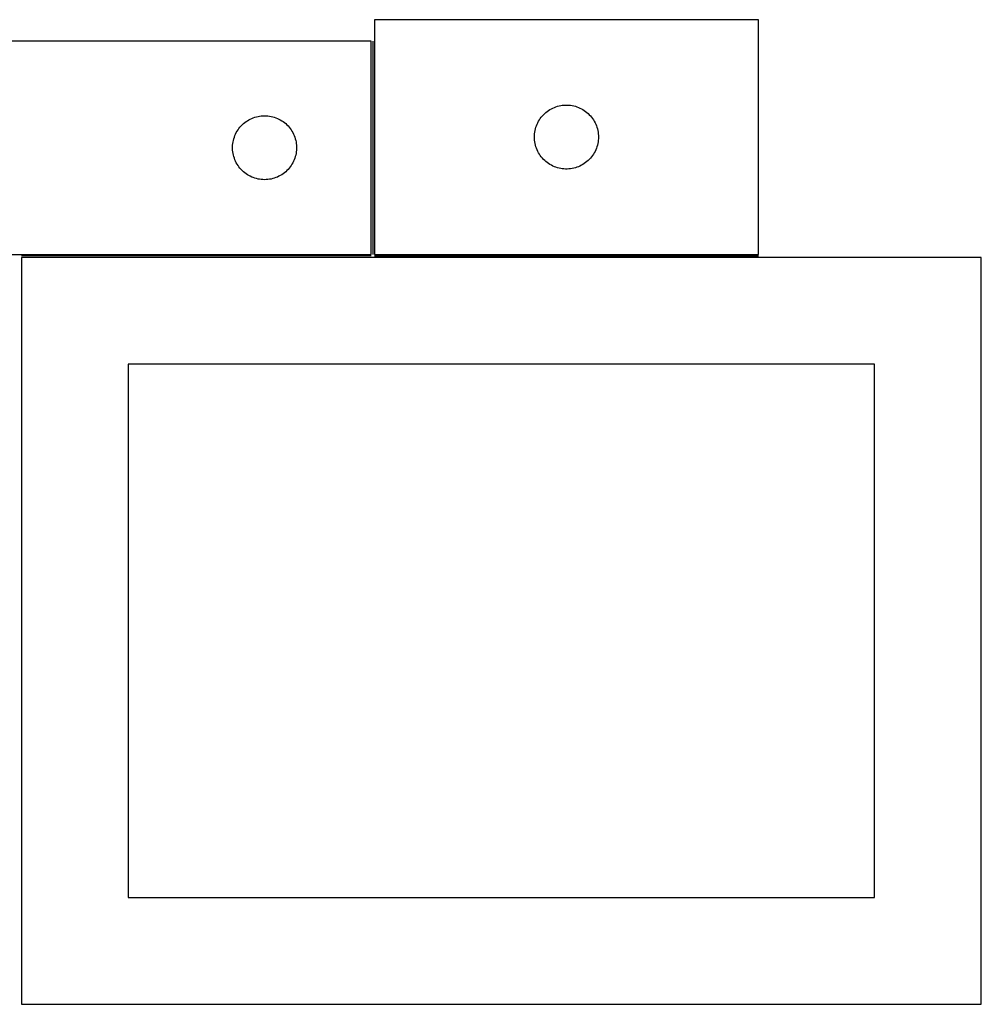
# Model space of a CAD drawing. Header units: millimetres. Extents: x 7 to 1493, y 7 to 474.
# Tile 5 of 5: x 1043 to 1493, y 10 to 472. Entities that reach past the tile are written whole.
import ezdxf

# ---------------------------------------------------------------- set-up
doc = ezdxf.new("R2010")
doc.units = ezdxf.units.MM
doc.layers.add('COMMON', color=5, linetype='CONTINUOUS', true_color=0x0000ff)
doc.layers.add('CUT', color=7, linetype='CONTINUOUS', true_color=0x000000)

msp = doc.modelspace()

# ---------------------------------------------------------------- linework, layer by layer
at = {"layer": 'COMMON'}
for p, q in [((1208.238363, 461.526153), (1208.238363, 361.526153)), ((1207.488363, 360.776153), (1043.482353, 360.776153)), ((1208.988364, 360.776152), (1388.988364, 360.776152))]:
    msp.add_line(p, q, dxfattribs=at)
at = {"layer": 'CUT'}
for p, q in [((1388.988364, 471.526153), (1208.988364, 471.526153)), ((1208.988364, 471.526153), (1208.988364, 361.526153)), ((1388.988364, 361.526153), (1388.988364, 471.526153)), ((1207.488363, 461.526153), (957.488363, 461.526153)), ((1207.488363, 361.526153), (1207.488363, 461.526153)), ((1290.614708, 428.971308), (1291.266472, 429.385872)), ((1291.266472, 429.385872), (1291.938713, 429.766335)), ((1291.938713, 429.766335), (1292.629648, 430.111687)), ((1292.629648, 430.111687), (1293.337446, 430.421012)), ((1293.337446, 430.421012), (1294.060228, 430.693491)), ((1294.060228, 430.693491), (1294.79608, 430.928401)), ((1294.79608, 430.928401), (1295.543048, 431.125119)), ((1295.543048, 431.125119), (1296.299153, 431.283122)), ((1296.299153, 431.283122), (1297.062389, 431.401993)), ((1297.062389, 431.401993), (1297.830732, 431.481416)), ((1297.830732, 431.481416), (1298.602145, 431.52118)), ((1298.602145, 431.52118), (1299.374583, 431.52118)), ((1299.374583, 431.52118), (1300.145996, 431.481416)), ((1300.145996, 431.481416), (1300.914339, 431.401993)), ((1300.914339, 431.401993), (1301.677575, 431.283122)), ((1301.677575, 431.283122), (1302.43368, 431.125119)), ((1302.43368, 431.125119), (1303.180649, 430.928401)), ((1303.180649, 430.928401), (1303.9165, 430.693491)), ((1303.9165, 430.693491), (1304.639283, 430.421012)), ((1304.639283, 430.421012), (1305.34708, 430.111687)), ((1305.34708, 430.111687), (1306.038015, 429.766335)), ((1306.038015, 429.766335), (1306.710256, 429.385872)), ((1306.710256, 429.385872), (1307.36202, 428.971308)), ((1149.43792, 424.182786), (1150.100142, 424.580432)), ((1150.100142, 424.580432), (1150.781956, 424.943459)), ((1150.781956, 424.943459), (1151.481555, 425.270906)), ((1151.481555, 425.270906), (1152.197082, 425.561905)), ((1152.197082, 425.561905), (1152.926641, 425.815684)), ((1152.926641, 425.815684), (1153.668296, 426.031569)), ((1153.668296, 426.031569), (1154.420082, 426.208988)), ((1154.420082, 426.208988), (1155.180004, 426.347471)), ((1155.180004, 426.347471), (1155.946048, 426.446651)), ((1155.946048, 426.446651), (1156.716182, 426.506264)), ((1156.716182, 426.506264), (1157.488363, 426.526153)), ((1157.488363, 426.526153), (1158.260544, 426.506264)), ((1158.260544, 426.506264), (1159.030678, 426.446651)), ((1159.030678, 426.446651), (1159.796722, 426.347471)), ((1159.796722, 426.347471), (1160.556644, 426.208988)), ((1160.556644, 426.208988), (1161.30843, 426.031569)), ((1161.30843, 426.031569), (1162.050086, 425.815684)), ((1162.050086, 425.815684), (1162.779644, 425.561905)), ((1162.779644, 425.561905), (1163.495172, 425.270906)), ((1163.495172, 425.270906), (1164.19477, 424.943459)), ((1164.19477, 424.943459), (1164.876584, 424.580432)), ((1164.876584, 424.580432), (1165.538806, 424.182786)), ((1286.331731, 424.576596), (1286.762939, 425.217469)), ((1286.762939, 425.217469), (1287.226567, 425.835295)), ((1287.226567, 425.835295), (1287.721385, 426.428435)), ((1287.721385, 426.428435), (1288.246081, 426.995315)), ((1288.246081, 426.995315), (1288.799264, 427.534433)), ((1288.799264, 427.534433), (1289.379466, 428.04436)), ((1289.379466, 428.04436), (1289.98515, 428.523742)), ((1289.98515, 428.523742), (1290.614708, 428.971308)), ((1307.36202, 428.971308), (1307.991578, 428.523742)), ((1307.991578, 428.523742), (1308.597262, 428.04436)), ((1308.597262, 428.04436), (1309.177464, 427.534433)), ((1309.177464, 427.534433), (1309.730647, 426.995315)), ((1309.730647, 426.995315), (1310.255343, 426.428435)), ((1310.255343, 426.428435), (1310.750161, 425.835295)), ((1310.750161, 425.835295), (1311.213789, 425.217469)), ((1311.213789, 425.217469), (1311.644998, 424.576596)), ((1145.043208, 419.899809), (1145.490774, 420.529367)), ((1145.490774, 420.529367), (1145.970156, 421.135051)), ((1145.970156, 421.135051), (1146.480083, 421.715253)), ((1146.480083, 421.715253), (1147.019201, 422.268436)), ((1147.019201, 422.268436), (1147.586081, 422.793132)), ((1147.586081, 422.793132), (1148.179221, 423.28795)), ((1148.179221, 423.28795), (1148.797047, 423.751578)), ((1148.797047, 423.751578), (1149.43792, 424.182786)), ((1165.538806, 424.182786), (1166.17968, 423.751578)), ((1166.17968, 423.751578), (1166.797505, 423.28795)), ((1166.797505, 423.28795), (1167.390645, 422.793132)), ((1167.390645, 422.793132), (1167.957525, 422.268436)), ((1167.957525, 422.268436), (1168.496644, 421.715253)), ((1168.496644, 421.715253), (1169.00657, 421.135051)), ((1169.00657, 421.135051), (1169.485952, 420.529367)), ((1169.485952, 420.529367), (1169.933518, 419.899809)), ((1284.305529, 419.594434), (1284.482948, 420.34622)), ((1284.482948, 420.34622), (1284.698833, 421.087875)), ((1284.698833, 421.087875), (1284.952612, 421.817434)), ((1284.952612, 421.817434), (1285.243611, 422.532961)), ((1285.243611, 422.532961), (1285.571058, 423.23256)), ((1285.571058, 423.23256), (1285.934085, 423.914374)), ((1285.934085, 423.914374), (1286.331731, 424.576596)), ((1311.644998, 424.576596), (1312.042643, 423.914374)), ((1312.042643, 423.914374), (1312.40567, 423.23256)), ((1312.40567, 423.23256), (1312.733118, 422.532961)), ((1312.733118, 422.532961), (1313.024116, 421.817434)), ((1313.024116, 421.817434), (1313.277895, 421.087875)), ((1313.277895, 421.087875), (1313.49378, 420.34622)), ((1313.49378, 420.34622), (1313.671199, 419.594434)), ((1142.889398, 414.971469), (1143.086115, 415.718437)), ((1143.086115, 415.718437), (1143.321025, 416.454289)), ((1143.321025, 416.454289), (1143.593504, 417.177071)), ((1143.593504, 417.177071), (1143.902829, 417.884869)), ((1143.902829, 417.884869), (1144.248181, 418.575804)), ((1144.248181, 418.575804), (1144.628644, 419.248045)), ((1144.628644, 419.248045), (1145.043208, 419.899809)), ((1169.933518, 419.899809), (1170.348083, 419.248045)), ((1170.348083, 419.248045), (1170.728545, 418.575804)), ((1170.728545, 418.575804), (1171.073897, 417.884869)), ((1171.073897, 417.884869), (1171.383223, 417.177071)), ((1171.383223, 417.177071), (1171.655702, 416.454289)), ((1171.655702, 416.454289), (1171.890611, 415.718437)), ((1171.890611, 415.718437), (1172.087329, 414.971469)), ((1283.988364, 416.526153), (1284.008253, 417.298334)), ((1284.008253, 415.753972), (1283.988364, 416.526153)), ((1284.008253, 417.298334), (1284.067866, 418.068468)), ((1284.067866, 414.983838), (1284.008253, 415.753972)), ((1284.067866, 418.068468), (1284.167046, 418.834512)), ((1284.167046, 418.834512), (1284.305529, 419.594434)), ((1313.671199, 419.594434), (1313.809683, 418.834512)), ((1313.809683, 418.834512), (1313.908862, 418.068468)), ((1313.908862, 418.068468), (1313.968475, 417.298334)), ((1313.968475, 415.753972), (1313.908862, 414.983838)), ((1313.968475, 417.298334), (1313.988364, 416.526153)), ((1313.988364, 416.526153), (1313.968475, 415.753972)), ((1142.493336, 411.912372), (1142.5331, 412.683785)), ((1142.493336, 411.139934), (1142.493336, 411.912372)), ((1142.5331, 410.368521), (1142.493336, 411.139934)), ((1142.5331, 412.683785), (1142.612523, 413.452128)), ((1142.612523, 413.452128), (1142.731394, 414.215364)), ((1142.731394, 414.215364), (1142.889398, 414.971469)), ((1172.087329, 414.971469), (1172.245332, 414.215364)), ((1172.245332, 414.215364), (1172.364203, 413.452128)), ((1172.364203, 413.452128), (1172.443626, 412.683785)), ((1172.443626, 412.683785), (1172.48339, 411.912372)), ((1172.48339, 411.139934), (1172.443626, 410.368521)), ((1172.48339, 411.912372), (1172.48339, 411.139934)), ((1284.167046, 414.217794), (1284.067866, 414.983838)), ((1284.305529, 413.457872), (1284.167046, 414.217794)), ((1284.482948, 412.706086), (1284.305529, 413.457872)), ((1284.698833, 411.96443), (1284.482948, 412.706086)), ((1284.952612, 411.234872), (1284.698833, 411.96443)), ((1285.243611, 410.519344), (1284.952612, 411.234872)), ((1313.024116, 411.234872), (1312.733118, 410.519344)), ((1313.277895, 411.96443), (1313.024116, 411.234872)), ((1313.49378, 412.706086), (1313.277895, 411.96443)), ((1313.671199, 413.457872), (1313.49378, 412.706086)), ((1313.809683, 414.217794), (1313.671199, 413.457872)), ((1313.908862, 414.983838), (1313.809683, 414.217794)), ((1142.612523, 409.600178), (1142.5331, 410.368521)), ((1142.731394, 408.836942), (1142.612523, 409.600178)), ((1142.889398, 408.080837), (1142.731394, 408.836942)), ((1143.086115, 407.333868), (1142.889398, 408.080837)), ((1143.321025, 406.598017), (1143.086115, 407.333868)), ((1143.593504, 405.875234), (1143.321025, 406.598017)), ((1171.655702, 406.598017), (1171.383223, 405.875234)), ((1171.890611, 407.333868), (1171.655702, 406.598017)), ((1172.087329, 408.080837), (1171.890611, 407.333868)), ((1172.245332, 408.836942), (1172.087329, 408.080837)), ((1172.364203, 409.600178), (1172.245332, 408.836942)), ((1172.443626, 410.368521), (1172.364203, 409.600178)), ((1285.571058, 409.819746), (1285.243611, 410.519344)), ((1285.934085, 409.137932), (1285.571058, 409.819746)), ((1286.331731, 408.47571), (1285.934085, 409.137932)), ((1286.762939, 407.834836), (1286.331731, 408.47571)), ((1287.226567, 407.217011), (1286.762939, 407.834836)), ((1287.721385, 406.623871), (1287.226567, 407.217011)), ((1288.246081, 406.056991), (1287.721385, 406.623871)), ((1310.255343, 406.623871), (1309.730647, 406.056991)), ((1310.750161, 407.217011), (1310.255343, 406.623871)), ((1311.213789, 407.834836), (1310.750161, 407.217011)), ((1311.644998, 408.47571), (1311.213789, 407.834836)), ((1312.042643, 409.137932), (1311.644998, 408.47571)), ((1312.40567, 409.819746), (1312.042643, 409.137932)), ((1312.733118, 410.519344), (1312.40567, 409.819746)), ((1143.902829, 405.167437), (1143.593504, 405.875234)), ((1144.248181, 404.476502), (1143.902829, 405.167437)), ((1144.628644, 403.804261), (1144.248181, 404.476502)), ((1145.043208, 403.152497), (1144.628644, 403.804261)), ((1145.490774, 402.522939), (1145.043208, 403.152497)), ((1145.970156, 401.917255), (1145.490774, 402.522939)), ((1146.480083, 401.337053), (1145.970156, 401.917255)), ((1169.00657, 401.917255), (1168.496644, 401.337053)), ((1169.485952, 402.522939), (1169.00657, 401.917255)), ((1169.933518, 403.152497), (1169.485952, 402.522939)), ((1170.348083, 403.804261), (1169.933518, 403.152497)), ((1170.728545, 404.476502), (1170.348083, 403.804261)), ((1171.073897, 405.167437), (1170.728545, 404.476502)), ((1171.383223, 405.875234), (1171.073897, 405.167437)), ((1288.799264, 405.517872), (1288.246081, 406.056991)), ((1289.379466, 405.007946), (1288.799264, 405.517872)), ((1289.98515, 404.528564), (1289.379466, 405.007946)), ((1290.614708, 404.080998), (1289.98515, 404.528564)), ((1291.266472, 403.666433), (1290.614708, 404.080998)), ((1291.938713, 403.285971), (1291.266472, 403.666433)), ((1292.629648, 402.940619), (1291.938713, 403.285971)), ((1293.337446, 402.631293), (1292.629648, 402.940619)), ((1294.060228, 402.358814), (1293.337446, 402.631293)), ((1294.79608, 402.123905), (1294.060228, 402.358814)), ((1295.543048, 401.927187), (1294.79608, 402.123905)), ((1296.299153, 401.769184), (1295.543048, 401.927187)), ((1297.062389, 401.650313), (1296.299153, 401.769184)), ((1297.830732, 401.57089), (1297.062389, 401.650313)), ((1298.602145, 401.531126), (1297.830732, 401.57089)), ((1299.374583, 401.531126), (1298.602145, 401.531126)), ((1300.145996, 401.57089), (1299.374583, 401.531126)), ((1300.914339, 401.650313), (1300.145996, 401.57089)), ((1301.677575, 401.769184), (1300.914339, 401.650313)), ((1302.43368, 401.927187), (1301.677575, 401.769184)), ((1303.180649, 402.123905), (1302.43368, 401.927187)), ((1303.9165, 402.358814), (1303.180649, 402.123905)), ((1304.639283, 402.631293), (1303.9165, 402.358814)), ((1305.34708, 402.940619), (1304.639283, 402.631293)), ((1306.038015, 403.285971), (1305.34708, 402.940619)), ((1306.710256, 403.666433), (1306.038015, 403.285971)), ((1307.36202, 404.080998), (1306.710256, 403.666433)), ((1307.991578, 404.528564), (1307.36202, 404.080998)), ((1308.597262, 405.007946), (1307.991578, 404.528564)), ((1309.177464, 405.517872), (1308.597262, 405.007946)), ((1309.730647, 406.056991), (1309.177464, 405.517872)), ((1147.019201, 400.78387), (1146.480083, 401.337053)), ((1147.586081, 400.259174), (1147.019201, 400.78387)), ((1148.179221, 399.764356), (1147.586081, 400.259174)), ((1148.797047, 399.300728), (1148.179221, 399.764356)), ((1149.43792, 398.86952), (1148.797047, 399.300728)), ((1150.100142, 398.471874), (1149.43792, 398.86952)), ((1150.781956, 398.108847), (1150.100142, 398.471874)), ((1151.481555, 397.781399), (1150.781956, 398.108847)), ((1152.197082, 397.490401), (1151.481555, 397.781399)), ((1152.926641, 397.236622), (1152.197082, 397.490401)), ((1153.668296, 397.020737), (1152.926641, 397.236622)), ((1154.420082, 396.843318), (1153.668296, 397.020737)), ((1161.30843, 397.020737), (1160.556644, 396.843318)), ((1162.050086, 397.236622), (1161.30843, 397.020737)), ((1162.779644, 397.490401), (1162.050086, 397.236622)), ((1163.495172, 397.781399), (1162.779644, 397.490401)), ((1164.19477, 398.108847), (1163.495172, 397.781399)), ((1164.876584, 398.471874), (1164.19477, 398.108847)), ((1165.538806, 398.86952), (1164.876584, 398.471874)), ((1166.17968, 399.300728), (1165.538806, 398.86952)), ((1166.797505, 399.764356), (1166.17968, 399.300728)), ((1167.390645, 400.259174), (1166.797505, 399.764356)), ((1167.957525, 400.78387), (1167.390645, 400.259174)), ((1168.496644, 401.337053), (1167.957525, 400.78387)), ((1155.180004, 396.704834), (1154.420082, 396.843318)), ((1155.946048, 396.605655), (1155.180004, 396.704834)), ((1156.716182, 396.546042), (1155.946048, 396.605655)), ((1157.488363, 396.526153), (1156.716182, 396.546042)), ((1158.260544, 396.546042), (1157.488363, 396.526153)), ((1159.030678, 396.605655), (1158.260544, 396.546042)), ((1159.796722, 396.704834), (1159.030678, 396.605655)), ((1160.556644, 396.843318), (1159.796722, 396.704834)), ((1032.488363, 361.526153), (1207.488363, 361.526153)), ((1493.482353, 360.026152), (1043.482353, 360.026152)), ((1043.482353, 360.026152), (1043.482353, 10.026152)), ((1208.988364, 361.526153), (1388.988364, 361.526153)), ((1493.482353, 10.026152), (1493.482353, 360.026152)), ((1443.482353, 310.026152), (1093.482353, 310.026152)), ((1093.482353, 310.026152), (1093.482353, 60.026152)), ((1443.482353, 60.026152), (1443.482353, 310.026152)), ((1093.482353, 60.026152), (1443.482353, 60.026152)), ((1043.482353, 10.026152), (1493.482353, 10.026152))]:
    msp.add_line(p, q, dxfattribs=at)

doc.saveas('drawing.dxf')
